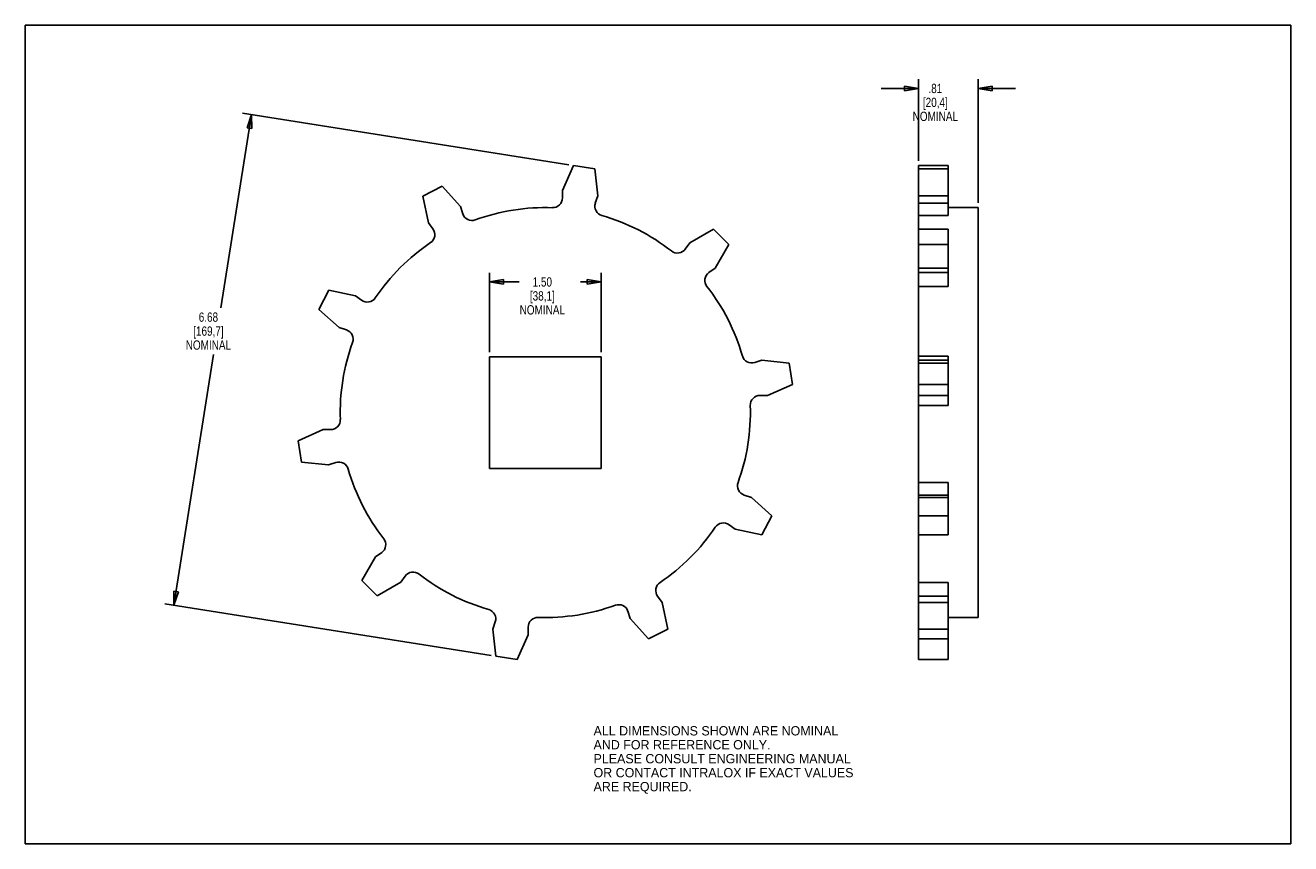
# Model space of a CAD drawing. Header units: inches. Extents: x 0 to 17, y 0 to 11.
import ezdxf

# ---------------------------------------------------------------- set-up
doc = ezdxf.new("R2010")
doc.units = ezdxf.units.IN
doc.header["$LTSCALE"] = 0.935
doc.header["$MEASUREMENT"] = 0
doc.layers.get('0').update_dxf_attribs({"linetype": 'CONTINUOUS'})
doc.layers.add('ALL_FEATURES', color=7, linetype='CONTINUOUS')
doc.styles.get("Standard").update_dxf_attribs({"font": 'txt', "width": 0.8})
doc.styles.add('TEXTSTYLE_2', font='bluprnt.ttf')
doc.dimstyles.new('DIMSTYLE_1', dxfattribs={"dimtxt": 0.125, "dimasz": 0.1875, "dimexe": 0.18, "dimexo": 0.0625, "dimgap": 0.09, "dimtad": 0, "dimtih": 1, "dimtoh": 1, "dimzin": 4, "dimdsep": 46, "dimtxsty": 'STANDARD', "dimblk": 'CLOSED', "dimblk1": 'CLOSED', "dimblk2": 'CLOSED', "dimcen": 0.09, "dimadec": 0, "dimazin": 0, "dimtp": 0.01, "dimtm": 0.01, "dimtfac": 1, "dimtofl": 0, "dimtmove": 0, "dimatfit": 3, "dimldrblk": 'CLOSED', "dimfxl": 1, "dimtolj": 1, "dimtzin": 4, "dimarcsym": 0})

# ---------------------------------------------------------------- blocks, each defined once
blk = doc.blocks.new('_CLOSED')
at = {"color": 0, "linetype": 'BYBLOCK'}
for p, q in [((0, 0), (-1, 0.167)), ((-1, 0.167), (-1, -0.167)), ((-1, -0.167), (0, 0)), ((-1, 0), (0, 0))]:
    blk.add_line(p, q, dxfattribs=at)
blk = doc.blocks.new('*D0')
at = {"color": 3, "linetype": 'CONTINUOUS'}
for p, q in [((3.041, 9.802), (2.629, 7.202)), ((7.304, 9.126), (2.918, 9.821)), ((1.996, 3.204), (2.53, 6.577)), ((6.259, 2.529), (1.873, 3.223))]:
    blk.add_line(p, q, dxfattribs=at)
at = {"color": 3, "linetype": 'CONTINUOUS', "xscale": 0.1875, "yscale": 0.1875, "zscale": 0.1875}
for p, rotation in [((3.041, 9.802), 81), ((1.996, 3.204), 261)]:
    blk.add_blockref('_CLOSED', p, dxfattribs=dict(at, rotation=rotation))
at = {"color": 3, "linetype": 'CONTINUOUS', "insert": (2.46, 7.14), "char_height": 0.125, "width": 0.7, "attachment_point": 2, "line_spacing_factor": 0.9}
blk.add_mtext('6.68\\P[169,7]\\PNOMINAL', dxfattribs=at)
blk = doc.blocks.new('*D1')
at = {"color": 3, "linetype": 'CONTINUOUS'}
for p, q in [((6.236, 6.608), (6.236, 7.675)), ((7.736, 6.608), (7.736, 7.675)), ((6.236, 7.55), (6.634, 7.55)), ((7.736, 7.55), (7.459, 7.55))]:
    blk.add_line(p, q, dxfattribs=at)
at = {"color": 3, "linetype": 'CONTINUOUS', "xscale": 0.1875, "yscale": 0.1875, "zscale": 0.1875, "rotation": 180}
blk.add_blockref('_CLOSED', (6.236, 7.55), dxfattribs=at)
at = {"color": 3, "linetype": 'CONTINUOUS', "xscale": 0.1875, "yscale": 0.1875, "zscale": 0.1875}
blk.add_blockref('_CLOSED', (7.736, 7.55), dxfattribs=at)
at = {"color": 3, "linetype": 'CONTINUOUS', "insert": (6.946, 7.613), "char_height": 0.125, "width": 0.7, "attachment_point": 2, "line_spacing_factor": 0.9}
blk.add_mtext('1.50\\P[38,1]\\PNOMINAL', dxfattribs=at)
blk = doc.blocks.new('*D2')
at = {"color": 3, "linetype": 'CONTINUOUS'}
for p, q in [((11.998, 9.179), (11.998, 10.276)), ((12.803, 8.613), (12.803, 10.276)), ((11.998, 10.151), (11.498, 10.151)), ((12.803, 10.151), (13.303, 10.151))]:
    blk.add_line(p, q, dxfattribs=at)
at = {"color": 3, "linetype": 'CONTINUOUS', "xscale": 0.1875, "yscale": 0.1875, "zscale": 0.1875}
blk.add_blockref('_CLOSED', (11.998, 10.151), dxfattribs=at)
at = {"color": 3, "linetype": 'CONTINUOUS', "xscale": 0.1875, "yscale": 0.1875, "zscale": 0.1875, "rotation": 180}
blk.add_blockref('_CLOSED', (12.803, 10.151), dxfattribs=at)
at = {"color": 3, "linetype": 'CONTINUOUS', "insert": (12.226, 10.214), "char_height": 0.125, "width": 0.7, "attachment_point": 2, "line_spacing_factor": 0.9}
blk.add_mtext('.81\\P[20,4]\\PNOMINAL', dxfattribs=at)

msp = doc.modelspace()

# ---------------------------------------------------------------- linework, layer by layer
at = {"color": 7, "linetype": 'CONTINUOUS'}
for p, q in [((0, 0), (0, 11)), ((0, 11), (17, 11)), ((17, 0), (17, 11)), ((5.341, 8.705), (5.599, 8.837)), ((5.417, 8.346), (5.341, 8.705)), ((5.599, 8.837), (5.845, 8.564)), ((5.845, 8.564), (5.876, 8.467)), ((12.803, 8.55), (12.398, 8.55)), ((5.477, 8.263), (5.417, 8.346)), ((11.998, 2.474), (11.998, 8.444)), ((8.927, 8.076), (9.245, 8.259)), ((9.245, 8.259), (9.45, 8.054)), ((11.998, 8.259), (12.398, 8.259)), ((12.398, 8.259), (12.398, 7.676)), ((8.867, 7.993), (8.927, 8.076)), ((9.45, 8.054), (9.267, 7.736)), ((11.998, 8.054), (12.398, 8.054)), ((9.267, 7.736), (9.184, 7.676)), ((12.398, 7.736), (11.998, 7.736)), ((11.998, 7.676), (12.398, 7.676)), ((3.944, 7.182), (4.076, 7.441)), ((4.076, 7.441), (4.435, 7.364)), ((4.435, 7.364), (4.518, 7.304)), ((4.217, 6.937), (3.944, 7.182)), ((4.315, 6.905), (4.217, 6.937)), ((9.8, 6.467), (9.897, 6.499)), ((9.897, 6.499), (10.262, 6.461)), ((10.262, 6.461), (10.308, 6.174)), ((12.398, 6.499), (11.998, 6.499)), ((11.998, 6.461), (12.398, 6.461)), ((12.398, 6.499), (12.398, 6.025)), ((10.308, 6.174), (9.972, 6.025)), ((11.998, 6.174), (12.398, 6.174)), ((9.972, 6.025), (9.87, 6.025)), ((12.398, 6.025), (11.998, 6.025)), ((3.665, 5.416), (4, 5.565)), ((4, 5.565), (4.102, 5.565)), ((3.71, 5.129), (3.665, 5.416)), ((4.075, 5.091), (3.71, 5.129)), ((4.172, 5.123), (4.075, 5.091)), ((9.658, 4.685), (9.755, 4.654)), ((9.755, 4.654), (10.028, 4.408)), ((11.998, 4.685), (12.398, 4.685)), ((12.398, 4.654), (11.998, 4.654)), ((12.398, 4.685), (12.398, 4.15)), ((9.537, 4.226), (9.454, 4.286)), ((10.028, 4.408), (9.896, 4.15)), ((11.998, 4.408), (12.398, 4.408)), ((9.896, 4.15), (9.537, 4.226)), ((11.998, 4.15), (12.398, 4.15)), ((4.705, 3.854), (4.788, 3.914)), ((4.522, 3.536), (4.705, 3.854)), ((5.105, 3.597), (5.045, 3.514)), ((4.727, 3.331), (4.522, 3.536)), ((5.045, 3.514), (4.727, 3.331)), ((8.495, 3.327), (8.555, 3.244)), ((8.555, 3.244), (8.632, 2.885)), ((11.998, 3.327), (12.398, 3.327)), ((12.398, 3.244), (11.998, 3.244)), ((12.398, 3.327), (12.398, 2.474)), ((8.128, 3.026), (8.096, 3.124)), ((6.282, 2.884), (6.314, 2.982)), ((6.756, 2.911), (6.756, 2.809)), ((8.373, 2.753), (8.128, 3.026)), ((6.32, 2.519), (6.282, 2.884)), ((6.756, 2.809), (6.607, 2.474)), ((8.632, 2.885), (8.373, 2.753)), ((11.998, 2.885), (12.398, 2.885)), ((11.998, 2.753), (12.398, 2.753)), ((6.607, 2.474), (6.32, 2.519)), ((11.998, 2.474), (12.398, 2.474)), ((0, 0), (17, 0))]:
    msp.add_line(p, q, dxfattribs=at)
for centre, radius, start, end in [((6.986, 5.795), 2.755, 88.0139, 109.9861), ((6, 8.507), 0.13, 198, 289.9861), ((6.986, 5.795), 2.755, 52.0139, 73.9861), ((5.372, 8.187), 0.13, 304.0139, 36), ((6.986, 5.795), 2.755, 124.0139, 145.9861), ((8.762, 8.069), 0.13, 232.0139, 324), ((9.26, 7.571), 0.13, 126, 217.9861), ((6.986, 5.795), 2.755, 16.0139, 37.9861), ((4.594, 7.409), 0.13, 234, 325.9861), ((4.274, 6.781), 0.13, 340.0139, 72), ((6.986, 5.795), 2.755, 160.0139, 181.9861), ((9.759, 6.591), 0.13, 196.0139, 288), ((9.87, 5.895), 0.13, 90, 181.9861), ((6.986, 5.795), 2.755, 340.0139, 1.9861), ((4.102, 5.695), 0.13, 270, 1.9861), ((4.213, 4.999), 0.13, 16.0139, 108), ((6.986, 5.795), 2.755, 196.0139, 217.9861), ((9.698, 4.809), 0.13, 160.0139, 252), ((6.986, 5.795), 2.755, 304.0139, 325.9861), ((9.378, 4.181), 0.13, 54, 145.9861), ((4.712, 4.019), 0.13, 306, 37.9861), ((5.21, 3.521), 0.13, 52.0139, 144), ((6.986, 5.795), 2.755, 232.0139, 253.9861), ((8.6, 3.403), 0.13, 124.0139, 216), ((6.19, 3.022), 0.13, 342, 73.9861), ((6.986, 5.795), 2.755, 268.0139, 289.9861), ((7.972, 3.083), 0.13, 18, 109.9861), ((6.886, 2.911), 0.13, 88.0139, 180)]:
    msp.add_arc(centre, radius, start, end, dxfattribs=at)
at = {"layer": 'ALL_FEATURES', "color": 7, "linetype": 'CONTINUOUS'}
for p, q in [((7.216, 8.781), (7.365, 9.117)), ((7.365, 9.117), (7.652, 9.071)), ((7.652, 9.071), (7.69, 8.706)), ((11.998, 8.444), (11.998, 9.117)), ((11.998, 9.117), (12.398, 9.117)), ((11.998, 9.071), (12.398, 9.071)), ((12.398, 9.117), (12.398, 8.444)), ((7.216, 8.679), (7.216, 8.781)), ((7.69, 8.706), (7.658, 8.609)), ((12.398, 8.706), (11.998, 8.706)), ((11.998, 8.609), (12.398, 8.609)), ((12.803, 3.04), (12.803, 8.55)), ((11.998, 8.444), (12.398, 8.444)), ((12.398, 7.676), (12.398, 7.491)), ((11.998, 7.491), (12.398, 7.491)), ((6.236, 6.545), (6.236, 5.045)), ((7.736, 6.545), (6.236, 6.545)), ((7.736, 5.045), (7.736, 6.545)), ((11.998, 6.555), (12.398, 6.555)), ((12.398, 6.555), (12.398, 6.499)), ((12.398, 6.025), (12.398, 5.891)), ((11.998, 5.891), (12.398, 5.891)), ((6.236, 5.045), (7.736, 5.045)), ((11.998, 4.853), (12.398, 4.853)), ((12.398, 4.853), (12.398, 4.685)), ((11.998, 3.511), (12.398, 3.511)), ((12.398, 3.511), (12.398, 3.327)), ((12.803, 3.04), (12.398, 3.04))]:
    msp.add_line(p, q, dxfattribs=at)
for centre, start, end in [((7.086, 8.679), 268.0139, 360), ((7.782, 8.568), 162, 253.9861)]:
    msp.add_arc(centre, 0.13, start, end, dxfattribs=at)

# ---------------------------------------------------------------- texts
at = {"color": 3, "linetype": 'CONTINUOUS', "insert": (7.634, 1.58), "char_height": 0.125, "width": 3.60569, "attachment_point": 1, "line_spacing_factor": 0.9, "style": 'TEXTSTYLE_2'}
msp.add_mtext('ALL DIMENSIONS SHOWN ARE NOMINAL\\PAND FOR REFERENCE ONLY.\\PPLEASE CONSULT ENGINEERING MANUAL\\POR CONTACT INTRALOX IF EXACT VALUES\\PARE REQUIRED.\\P ', dxfattribs=at)

# ---------------------------------------------------------------- dimensions: what is measured, and where the dimension line sits
at = {"color": 3, "linetype": 'CONTINUOUS'}
for base, p1, p2, angle, picture, middle in [((11.997768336, 10.151123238), (12.802768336, 8.612963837), (11.997768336, 9.179125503), 180, '*D2', (12.151261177, 9.963623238)), ((1.996, 3.204), (7.304, 9.126), (6.259, 2.529), 261, '*D0', (2.41, 6.89))]:
    dim = msp.add_linear_dim(base=base, p1=p1, p2=p2, angle=angle, text='<>\\PNOMINAL', dimstyle='DIMSTYLE_1', dxfattribs=at)
    dim.commit()
    dim.dimension.update_dxf_attribs({"geometry": picture, "text_midpoint": middle, "dimtype": 160})
dim = msp.add_linear_dim(base=(7.736, 7.55), p1=(6.236, 6.608), p2=(7.736, 6.608), text='<>\\PNOMINAL', dimstyle='DIMSTYLE_1', dxfattribs=at)
dim.commit()
dim.dimension.update_dxf_attribs({"geometry": '*D1', "text_midpoint": (6.821, 7.363), "dimtype": 160})

doc.saveas('drawing.dxf')
